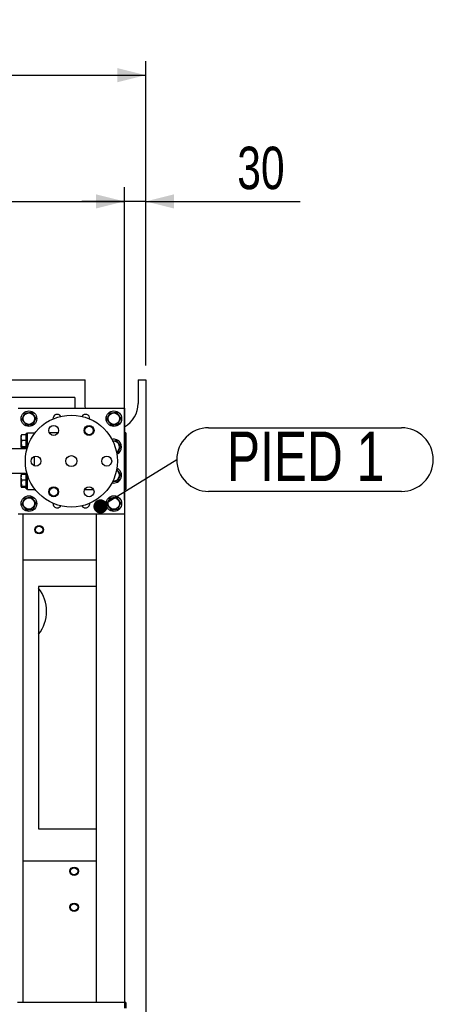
# Model space of a CAD drawing. Header units: millimetres. Extents: x 5 to 589, y 5 to 415.
# Tile 25 of 68: x 387 to 416, y 156 to 226. Entities that reach past the tile are written whole.
import ezdxf

# ---------------------------------------------------------------- set-up
doc = ezdxf.new("R2010")
doc.units = ezdxf.units.MM
doc.layers.add('COTES', color=1, linetype='Continuous')
doc.layers.add('NOTES', color=6, linetype='Continuous')
doc.layers.add('TRAIT-FORT', color=4, linetype='Continuous', lineweight=25)
doc.styles.add('SLDTEXTSTYLE0', font='TXT', dxfattribs={"width": 0.75})
doc.dimstyles.new('SLDDIMSTYLE2', dxfattribs={"dimtxt": 3, "dimasz": 2, "dimexe": 0, "dimexo": 0.0625, "dimgap": 0.75, "dimtad": 1, "dimdec": 0, "dimlfac": 20, "dimrnd": 1e-09, "dimzin": 12, "dimdsep": 46, "dimtxsty": 'SLDTEXTSTYLE0', "dimsah": 1, "dimcen": 0.09, "dimadec": 0, "dimazin": 3, "dimtfac": 1, "dimtdec": 0, "dimtofl": 0, "dimtmove": 0, "dimatfit": 3, "dimfxl": 1, "dimfrac": 2, "dimtolj": 1, "dimtzin": 12, "dimarcsym": 0})
doc.dimstyles.new('SLDDIMSTYLE3', dxfattribs={"dimtxt": 3, "dimasz": 2, "dimexe": 0, "dimexo": 0.0625, "dimgap": 0.75, "dimtad": 1, "dimdec": 0, "dimlfac": 20, "dimrnd": 1e-09, "dimzin": 12, "dimdsep": 46, "dimtxsty": 'SLDTEXTSTYLE0', "dimsah": 1, "dimcen": 0.09, "dimadec": 0, "dimazin": 3, "dimtfac": 1, "dimtdec": 0, "dimtmove": 0, "dimatfit": 0, "dimfxl": 1, "dimfrac": 2, "dimtolj": 1, "dimtzin": 12, "dimarcsym": 0})
doc.dimstyles.new('SLDDIMSTYLE4', dxfattribs={"dimtxt": 0.18, "dimasz": 1, "dimexe": 0, "dimexo": 0.0625, "dimgap": 0, "dimtad": 0, "dimtih": 1, "dimtoh": 1, "dimdec": 0, "dimrnd": 1e-09, "dimzin": 0, "dimdsep": 46, "dimtxsty": 'Standard', "dimblk1": 'DOT', "dimblk2": 'DOT', "dimsah": 1, "dimcen": 0.09, "dimadec": 0, "dimazin": 0, "dimtfac": 1, "dimtdec": 0, "dimtofl": 0, "dimtmove": 0, "dimatfit": 3, "dimldrblk": 'DOT', "dimfxl": 1, "dimfrac": 2, "dimtolj": 1, "dimtzin": 0, "dimarcsym": 0})

# ---------------------------------------------------------------- blocks, each defined once
blk = doc.blocks.new('_D_39')
at = {"layer": 'COTES', "color": 1, "transparency": 16777216}
for p, q in [((294.92, 201.426), (294.92, 222.942)), ((395.42, 201.426), (395.42, 222.942)), ((294.92, 221.942), (395.42, 221.942))]:
    blk.add_line(p, q, dxfattribs=at)
for points in [[(294.92, 221.942), (296.92, 221.442), (296.92, 222.442)], [(395.42, 221.942), (393.42, 222.442), (393.42, 221.442)]]:
    blk.add_solid(points, dxfattribs=at)
at = {"layer": 'COTES', "color": 1, "transparency": 16777216, "char_height": 3, "attachment_point": 1, "style": 'SLDTEXTSTYLE0'}
for s, insert in [('2010', (334.601, 225.809)), ('TOLES', (344.593, 225.809))]:
    blk.add_mtext(s, dxfattribs=dict(at, insert=insert))
blk = doc.blocks.new('_D_40')
at = {"layer": 'COTES', "color": 1, "transparency": 16777216}
for p, q in [((393.92, 191.927), (393.92, 214.024)), ((395.42, 201.426), (395.42, 214.024)), ((393.92, 213.024), (390.92, 213.024)), ((395.42, 213.024), (393.92, 213.024)), ((395.42, 213.024), (406.32, 213.024))]:
    blk.add_line(p, q, dxfattribs=at)
for points in [[(393.92, 213.024), (391.92, 213.524), (391.92, 212.524)], [(395.42, 213.024), (397.42, 212.524), (397.42, 213.524)]]:
    blk.add_solid(points, dxfattribs=at)
at = {"layer": 'COTES', "color": 1, "transparency": 16777216, "insert": (401.887, 216.891), "char_height": 3, "attachment_point": 1, "style": 'SLDTEXTSTYLE0'}
blk.add_mtext('30', dxfattribs=at)
blk = doc.blocks.new('_D_42')
at = {"layer": 'COTES', "color": 1, "transparency": 16777216}
for p, q in [((295.92, 197.677), (295.92, 214.024)), ((393.92, 199.427), (393.92, 214.024)), ((295.92, 213.024), (393.92, 213.024))]:
    blk.add_line(p, q, dxfattribs=at)
for points in [[(295.92, 213.024), (297.92, 212.524), (297.92, 213.524)], [(393.92, 213.024), (391.92, 213.524), (391.92, 212.524)]]:
    blk.add_solid(points, dxfattribs=at)
at = {"layer": 'COTES', "color": 1, "transparency": 16777216, "char_height": 3, "attachment_point": 1, "style": 'SLDTEXTSTYLE0'}
for s, insert in [('1960', (333.053, 216.891)), ('CADRE', (343.045, 216.891))]:
    blk.add_mtext(s, dxfattribs=dict(at, insert=insert))
blk = doc.blocks.new('SW_NOTE_2')
at = {"layer": 'NOTES', "color": 0}
for p, q in [((2.248, 2.248), (15.872, 2.248)), ((15.872, -2.248), (2.248, -2.248))]:
    blk.add_line(p, q, dxfattribs=at)
for centre, start, end in [((2.248, 0), 90, 270), ((15.872, 0), 270, 90)]:
    blk.add_arc(centre, 2.248, start, end, dxfattribs=at)
at = {"layer": 'NOTES', "color": 0, "insert": (9.098, 1.985), "char_height": 3.5, "attachment_point": 2, "style": 'SLDTEXTSTYLE0'}
blk.add_mtext('PIED 1', dxfattribs=at)
blk = doc.blocks.new('_Dot')
at = {"color": 0, "linetype": 'ByBlock', "lineweight": -2}
blk.add_line((-0.5, 0), (-1, 0), dxfattribs=at)
at = {"color": 0, "linetype": 'ByBlock', "const_width": 0.5}
blk.add_lwpolyline([(-0.25, 0, 1), (0.25, 0, 1)], format="xyb", close=True, dxfattribs=at)

msp = doc.modelspace()

# ---------------------------------------------------------------- linework, layer by layer
at = {"layer": 'TRAIT-FORT', "color": 4, "linetype": 'Continuous', "lineweight": 25}
for p, q in [((294.92, 200.426), (391.142, 200.426)), ((391.142, 198.751), (391.142, 200.426)), ((394.892, 200.426), (394.892, 198.751)), ((394.892, 200.426), (395.42, 200.426)), ((395.42, 200.426), (395.42, 49.927)), ((390.42, 199.177), (297.92, 199.177)), ((390.42, 199.177), (390.42, 199.052)), ((390.42, 199.052), (390.42, 198.427)), ((386.42, 198.427), (393.92, 198.427)), ((393.92, 198.427), (393.92, 190.927)), ((386.634, 196.505), (386.62, 196.48)), ((386.62, 195.673), (386.62, 196.48)), ((386.97, 196.529), (386.67, 196.529)), ((387.07, 196.627), (386.97, 196.627)), ((386.97, 195.527), (386.97, 196.627)), ((387.07, 196.677), (387.57, 196.677)), ((387.07, 195.653), (387.07, 196.677)), ((387.57, 196.677), (387.608, 196.677)), ((387.57, 196.627), (387.57, 196.677)), ((389.228, 196.677), (388.611, 196.677)), ((394.02, 196.677), (393.92, 196.677)), ((394.02, 196.677), (394.02, 196.277)), ((394.02, 196.277), (394.02, 193.077)), ((386.97, 195.552), (367.105, 195.552)), ((386.62, 195.673), (386.634, 195.648)), ((386.97, 196.137), (386.67, 196.137)), ((386.97, 195.685), (386.67, 195.685)), ((386.97, 195.624), (386.67, 195.624)), ((386.683, 195.616), (386.686, 195.624)), ((386.683, 195.616), (386.731, 195.552)), ((386.97, 195.527), (387.033, 195.527)), ((393.12, 196.077), (393.095, 196.073)), ((387.57, 194.341), (387.57, 195.012)), ((386.97, 193.802), (367.105, 193.802)), ((386.634, 193.705), (386.62, 193.68)), ((386.62, 192.873), (386.62, 193.68)), ((386.97, 193.729), (386.67, 193.729)), ((387.033, 193.827), (386.97, 193.827)), ((386.97, 192.727), (386.97, 193.827)), ((387.07, 192.677), (387.07, 193.701)), ((386.62, 192.873), (386.634, 192.848)), ((386.97, 193.337), (386.67, 193.337)), ((386.97, 192.885), (386.67, 192.885)), ((386.97, 192.824), (386.67, 192.824)), ((386.97, 192.727), (387.07, 192.727)), ((387.57, 192.677), (387.57, 192.727)), ((394.02, 193.077), (394.02, 192.677)), ((387.07, 192.677), (387.57, 192.677)), ((387.57, 192.677), (387.608, 192.677)), ((391.111, 192.677), (391.728, 192.677)), ((394.02, 192.677), (393.92, 192.677)), ((393.92, 190.927), (386.42, 190.927)), ((386.77, 156.427), (386.77, 190.927)), ((391.92, 190.927), (391.92, 156.427)), ((393.92, 190.927), (393.92, 156.427)), ((391.92, 187.677), (386.77, 187.677)), ((387.851, 185.811), (387.851, 168.688)), ((391.92, 185.811), (387.851, 185.811)), ((387.851, 168.688), (391.92, 168.688)), ((386.77, 166.427), (391.92, 166.427)), ((386.77, 156.427), (386.37, 156.427)), ((391.92, 156.427), (386.77, 156.427)), ((392.22, 156.427), (391.92, 156.427)), ((393.62, 156.427), (392.22, 156.427)), ((393.92, 156.427), (393.62, 156.427)), ((394.02, 156.427), (393.92, 156.427)), ((393.92, 156.427), (393.92, 156.027)), ((394.02, 156.427), (394.02, 156.027))]:
    msp.add_line(p, q, dxfattribs=at)
at = {"layer": 'TRAIT-FORT', "color": 4, "linetype": 'Continuous', "lineweight": 25, "flags": 128}
for points in [[(391.17, 198.427), (391.151, 198.568), (391.142, 198.751)], [(386.769, 195.624), (386.776, 195.585), (386.786, 195.552)], [(386.634, 193.802), (386.627, 193.769), (386.62, 193.68)], [(386.786, 193.802), (386.773, 193.753), (386.769, 193.729)]]:
    msp.add_lwpolyline(points, dxfattribs=at)
at = {"layer": 'TRAIT-FORT', "color": 4, "linetype": 'Continuous', "lineweight": 25}
for centre, radius in [((387.17, 197.677), 0.55), ((387.17, 197.677), 0.404), ((390.17, 194.677), 3.25), ((393.17, 197.677), 0.55), ((393.17, 197.677), 0.404), ((388.92, 196.842), 0.35), ((391.42, 196.842), 0.35), ((391.42, 196.842), 0.325), ((391.42, 196.842), 0.3), ((387.67, 194.677), 0.35), ((390.17, 194.677), 0.389), ((392.67, 194.677), 0.35), ((388.92, 192.511), 0.35), ((388.92, 192.511), 0.325), ((388.92, 192.511), 0.3), ((391.42, 192.511), 0.35), ((387.17, 191.677), 0.55), ((387.17, 191.677), 0.404), ((393.17, 191.677), 0.55), ((393.17, 191.677), 0.404), ((387.892, 189.833), 0.3), ((387.892, 189.833), 0.253), ((390.363, 165.697), 0.3), ((390.363, 165.697), 0.252), ((390.363, 163.154), 0.3), ((390.363, 163.154), 0.253)]:
    msp.add_circle(centre, radius, dxfattribs=at)
for centre, radius, start, end in [((393.017, 198.751), 1.875, 298.77778, 360), ((389.17, 197.677), 0.3, 32.85474, 184.01516), ((391.17, 197.677), 0.3, 355.98478, 147.14533), ((393.17, 195.677), 0.55, 67.47733, 104.69937), ((393.17, 195.677), 0.55, 291.81566, 67.47733), ((387.17, 195.677), 0.55, 180.39299, 193.13656), ((393.17, 195.677), 0.404, 296.72641, 97.09378), ((393.17, 193.677), 0.55, 255.80767, 67.47733), ((393.17, 193.677), 0.404, 259.48037, 62.61919), ((389.17, 191.677), 0.3, 175.98552, 270), ((389.17, 191.677), 0.3, 270, 327.14459), ((391.17, 191.677), 0.3, 212.8566, 270), ((391.17, 191.677), 0.3, 270, 4.0133), ((385.787, 184.068), 2.626, 321.80804, 38.19196)]:
    msp.add_arc(centre, radius, start, end, dxfattribs=at)
for points, knots in [([(386.683, 197.616), (386.699, 197.655), (386.733, 197.734), (386.782, 197.852), (386.83, 197.964), (386.859, 198.033), (386.874, 198.068)], [0, 0, 0, 0, 0.264605, 0.534948, 0.765343, 1, 1, 1, 1]), ([(386.683, 197.616), (386.708, 197.582), (386.76, 197.513), (386.837, 197.412), (386.911, 197.314), (386.956, 197.255), (386.979, 197.224)], [0, 0, 0, 0, 0.264605, 0.534948, 0.765343, 1, 1, 1, 1]), ([(386.874, 198.068), (386.936, 198.076), (387.038, 198.088), (387.187, 198.107), (387.287, 198.119), (387.344, 198.127), (387.361, 198.129)], [0, 0, 0, 0, 0.385549, 0.637642, 0.896546, 1, 1, 1, 1]), ([(387.657, 197.737), (387.631, 197.771), (387.579, 197.84), (387.502, 197.942), (387.428, 198.039), (387.383, 198.098), (387.361, 198.129)], [0, 0, 0, 0, 0.264605, 0.534948, 0.765343, 1, 1, 1, 1]), ([(387.657, 197.737), (387.64, 197.698), (387.607, 197.619), (387.557, 197.501), (387.509, 197.389), (387.48, 197.32), (387.466, 197.285)], [0, 0, 0, 0, 0.264605, 0.534948, 0.765343, 1, 1, 1, 1]), ([(392.683, 197.616), (392.699, 197.655), (392.733, 197.734), (392.782, 197.852), (392.83, 197.964), (392.859, 198.033), (392.874, 198.068)], [0, 0, 0, 0, 0.264605, 0.534948, 0.765343, 1, 1, 1, 1]), ([(392.683, 197.616), (392.708, 197.582), (392.76, 197.513), (392.837, 197.412), (392.911, 197.314), (392.956, 197.255), (392.979, 197.224)], [0, 0, 0, 0, 0.264605, 0.534948, 0.765343, 1, 1, 1, 1]), ([(392.874, 198.068), (392.936, 198.076), (393.038, 198.088), (393.187, 198.107), (393.287, 198.119), (393.344, 198.127), (393.361, 198.129)], [0, 0, 0, 0, 0.385549, 0.637642, 0.896546, 1, 1, 1, 1]), ([(393.657, 197.737), (393.631, 197.771), (393.579, 197.84), (393.502, 197.942), (393.428, 198.039), (393.383, 198.098), (393.361, 198.129)], [0, 0, 0, 0, 0.264605, 0.534948, 0.765343, 1, 1, 1, 1]), ([(393.657, 197.737), (393.64, 197.698), (393.607, 197.619), (393.557, 197.501), (393.509, 197.389), (393.48, 197.32), (393.466, 197.285)], [0, 0, 0, 0, 0.264605, 0.534948, 0.765343, 1, 1, 1, 1]), ([(386.979, 197.224), (387.009, 197.228), (387.071, 197.236), (387.175, 197.249), (387.292, 197.263), (387.392, 197.276), (387.449, 197.283), (387.466, 197.285)], [0, 0, 0, 0, 0.192004, 0.385862, 0.637826, 0.896599, 1, 1, 1, 1]), ([(392.979, 197.224), (393.009, 197.228), (393.071, 197.236), (393.175, 197.249), (393.292, 197.263), (393.392, 197.276), (393.449, 197.283), (393.466, 197.285)], [0, 0, 0, 0, 0.192004, 0.385862, 0.637826, 0.896599, 1, 1, 1, 1]), ([(386.67, 196.137), (386.659, 196.171), (386.637, 196.24), (386.629, 196.342), (386.641, 196.439), (386.66, 196.498), (386.67, 196.529)], [0, 0, 0, 0, 0.264605, 0.534948, 0.765343, 1, 1, 1, 1]), ([(386.67, 196.529), (386.662, 196.525), (386.646, 196.517), (386.634, 196.509), (386.634, 196.505), (386.634, 196.505)], [0, 0, 0, 0, 0.486412, 0.977521, 1, 1, 1, 1]), ([(386.67, 196.137), (386.659, 196.098), (386.637, 196.019), (386.629, 195.901), (386.641, 195.789), (386.66, 195.72), (386.67, 195.685)], [0, 0, 0, 0, 0.264605, 0.534948, 0.765343, 1, 1, 1, 1]), ([(386.67, 195.685), (386.655, 195.677), (386.63, 195.665), (386.632, 195.646), (386.649, 195.634), (386.665, 195.627), (386.67, 195.624)], [0, 0, 0, 0, 0.385549, 0.637642, 0.896546, 1, 1, 1, 1]), ([(393.084, 196.094), (393.118, 196.098), (393.194, 196.108), (393.287, 196.119), (393.344, 196.127), (393.361, 196.129)], [0, 0, 0, 0, 0.360316, 0.817369, 1, 1, 1, 1]), ([(393.657, 195.737), (393.631, 195.771), (393.579, 195.84), (393.502, 195.942), (393.428, 196.039), (393.383, 196.098), (393.361, 196.129)], [0, 0, 0, 0, 0.264605, 0.534948, 0.765343, 1, 1, 1, 1]), ([(393.657, 195.737), (393.64, 195.698), (393.607, 195.619), (393.557, 195.501), (393.509, 195.389), (393.48, 195.32), (393.466, 195.285)], [0, 0, 0, 0, 0.264605, 0.534948, 0.765343, 1, 1, 1, 1]), ([(393.357, 195.272), (393.377, 195.274), (393.413, 195.279), (393.449, 195.283), (393.466, 195.285)], [0, 0, 0, 0, 0.541699, 1, 1, 1, 1]), ([(393.657, 193.737), (393.631, 193.771), (393.579, 193.84), (393.502, 193.942), (393.428, 194.039), (393.383, 194.098), (393.361, 194.129)], [0, 0, 0, 0, 0.264605, 0.534948, 0.765343, 1, 1, 1, 1]), ([(386.67, 193.337), (386.659, 193.371), (386.637, 193.44), (386.629, 193.542), (386.641, 193.639), (386.66, 193.698), (386.67, 193.729)], [0, 0, 0, 0, 0.264605, 0.534948, 0.765343, 1, 1, 1, 1]), ([(386.67, 193.729), (386.662, 193.725), (386.646, 193.717), (386.634, 193.709), (386.634, 193.705), (386.634, 193.705)], [0, 0, 0, 0, 0.486412, 0.977521, 1, 1, 1, 1]), ([(386.73, 193.729), (386.731, 193.731), (386.741, 193.754), (386.751, 193.779), (386.761, 193.802)], [0, 0, 0, 0, 0.0803479, 1, 1, 1, 1]), ([(393.657, 193.737), (393.64, 193.698), (393.607, 193.619), (393.557, 193.501), (393.509, 193.389), (393.48, 193.32), (393.466, 193.285)], [0, 0, 0, 0, 0.264605, 0.534948, 0.765343, 1, 1, 1, 1]), ([(386.67, 193.337), (386.659, 193.298), (386.637, 193.219), (386.629, 193.101), (386.641, 192.989), (386.66, 192.92), (386.67, 192.885)], [0, 0, 0, 0, 0.264605, 0.534948, 0.765343, 1, 1, 1, 1]), ([(386.67, 192.885), (386.655, 192.877), (386.63, 192.865), (386.632, 192.846), (386.649, 192.834), (386.665, 192.827), (386.67, 192.824)], [0, 0, 0, 0, 0.385549, 0.637642, 0.896546, 1, 1, 1, 1]), ([(393.076, 193.237), (393.106, 193.24), (393.176, 193.249), (393.292, 193.263), (393.392, 193.276), (393.449, 193.283), (393.466, 193.285)], [0, 0, 0, 0, 0.230654, 0.546296, 0.870467, 1, 1, 1, 1]), ([(386.683, 191.616), (386.699, 191.655), (386.733, 191.734), (386.782, 191.852), (386.83, 191.964), (386.859, 192.033), (386.874, 192.068)], [0, 0, 0, 0, 0.264605, 0.534948, 0.765343, 1, 1, 1, 1]), ([(386.874, 192.068), (386.936, 192.076), (387.038, 192.088), (387.187, 192.107), (387.287, 192.119), (387.344, 192.127), (387.361, 192.129)], [0, 0, 0, 0, 0.385549, 0.637642, 0.896546, 1, 1, 1, 1]), ([(387.657, 191.737), (387.631, 191.771), (387.579, 191.84), (387.502, 191.942), (387.428, 192.039), (387.383, 192.098), (387.361, 192.129)], [0, 0, 0, 0, 0.264605, 0.534948, 0.765343, 1, 1, 1, 1]), ([(392.683, 191.616), (392.699, 191.655), (392.733, 191.734), (392.782, 191.852), (392.83, 191.964), (392.859, 192.033), (392.874, 192.068)], [0, 0, 0, 0, 0.264605, 0.534948, 0.765343, 1, 1, 1, 1]), ([(392.874, 192.068), (392.936, 192.076), (393.038, 192.088), (393.187, 192.107), (393.287, 192.119), (393.344, 192.127), (393.361, 192.129)], [0, 0, 0, 0, 0.385549, 0.637642, 0.896546, 1, 1, 1, 1]), ([(393.657, 191.737), (393.631, 191.771), (393.579, 191.84), (393.502, 191.942), (393.428, 192.039), (393.383, 192.098), (393.361, 192.129)], [0, 0, 0, 0, 0.264605, 0.534948, 0.765343, 1, 1, 1, 1]), ([(386.683, 191.616), (386.708, 191.582), (386.76, 191.513), (386.837, 191.412), (386.911, 191.314), (386.956, 191.255), (386.979, 191.224)], [0, 0, 0, 0, 0.264605, 0.534948, 0.765343, 1, 1, 1, 1]), ([(387.657, 191.737), (387.64, 191.698), (387.607, 191.619), (387.557, 191.501), (387.509, 191.389), (387.48, 191.32), (387.466, 191.285)], [0, 0, 0, 0, 0.264605, 0.534948, 0.765343, 1, 1, 1, 1]), ([(392.683, 191.616), (392.708, 191.582), (392.76, 191.513), (392.837, 191.412), (392.911, 191.314), (392.956, 191.255), (392.979, 191.224)], [0, 0, 0, 0, 0.264605, 0.534948, 0.765343, 1, 1, 1, 1]), ([(393.657, 191.737), (393.64, 191.698), (393.607, 191.619), (393.557, 191.501), (393.509, 191.389), (393.48, 191.32), (393.466, 191.285)], [0, 0, 0, 0, 0.264605, 0.534948, 0.765343, 1, 1, 1, 1]), ([(386.979, 191.224), (387.009, 191.228), (387.071, 191.236), (387.175, 191.249), (387.292, 191.263), (387.392, 191.276), (387.449, 191.283), (387.466, 191.285)], [0, 0, 0, 0, 0.192004, 0.385862, 0.637826, 0.896599, 1, 1, 1, 1]), ([(392.979, 191.224), (393.009, 191.228), (393.071, 191.236), (393.175, 191.249), (393.292, 191.263), (393.392, 191.276), (393.449, 191.283), (393.466, 191.285)], [0, 0, 0, 0, 0.192004, 0.385862, 0.637826, 0.896599, 1, 1, 1, 1])]:
    msp.add_open_spline(points, degree=3, knots=knots, dxfattribs=at)

# ---------------------------------------------------------------- block references
at = {"layer": 'NOTES', "color": 211}
msp.add_blockref('SW_NOTE_2', (397.616, 194.782), dxfattribs=at)

# ---------------------------------------------------------------- dimensions: what is measured, and where the dimension line sits
at = {"layer": 'COTES', "color": 1}
dim = msp.add_linear_dim(base=(395.42, 221.942), p1=(294.92, 200.426), p2=(395.42, 200.426), angle=0, text='<> TOLES', dimstyle='SLDDIMSTYLE2', dxfattribs=at)
dim.commit()
dim.dimension.update_dxf_attribs({"geometry": '_D_39', "text_midpoint": (345.17, 221.942), "dimtype": 160})
dim = msp.add_linear_dim(base=(393.92, 213.024), p1=(295.92, 196.677), p2=(393.92, 198.427), text='<> CADRE', dimstyle='SLDDIMSTYLE2', dxfattribs=at)
dim.commit()
dim.dimension.update_dxf_attribs({"geometry": '_D_42', "text_midpoint": (344.92, 213.024), "dimtype": 160})
dim = msp.add_linear_dim(base=(393.92, 213.024), p1=(395.42, 200.426), p2=(393.92, 190.927), dimstyle='SLDDIMSTYLE3', dxfattribs=at)
dim.commit()
dim.dimension.update_dxf_attribs({"geometry": '_D_40', "text_midpoint": (404.104, 213.024), "dimtype": 160})

# ---------------------------------------------------------------- leaders
at = {"layer": 'NOTES', "color": 211}
msp.add_leader([(392.226, 191.475), (397.616, 194.782)], dimstyle='SLDDIMSTYLE4', dxfattribs=at)

doc.saveas('drawing.dxf')
